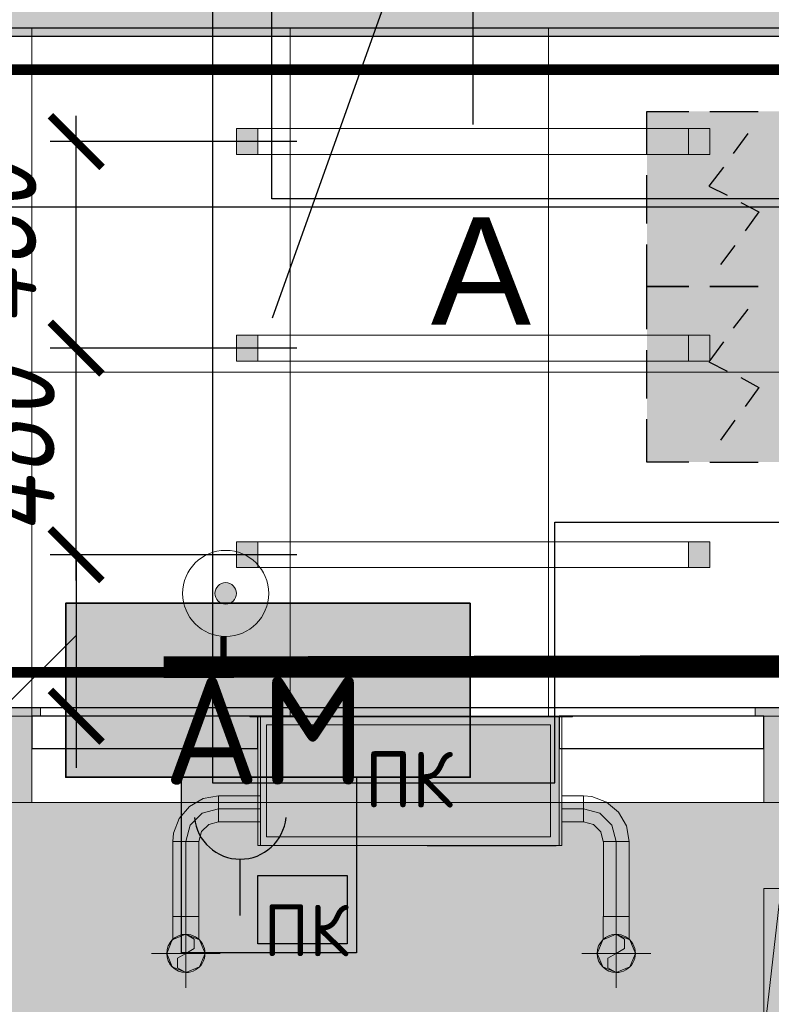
# Model space of a CAD drawing. Header units: millimetres. Extents: x -521669 to 178656, y -69521 to 560843.
# Tile 170 of 256: x -182631 to -180885, y 538860 to 541148. Entities that reach past the tile are written whole.
import ezdxf
from ezdxf import colors
from ezdxf.entities.mleader import LeaderData, LeaderLine
from ezdxf.math import Vec2, Vec3

# ---------------------------------------------------------------- set-up
doc = ezdxf.new("R2010")
doc.units = ezdxf.units.MM
for name, pattern in [('( Hidden )', [0.375, 0.25, -0.125]), ('-D1-03x03', [6, 3, -3]), ('DASHDOT', [25.4, 12.7, -6.35, 0, -6.35]), ('DASHEDx20', [0.75, 0.5, -0.25])]:
    doc.linetypes.add(name, pattern=pattern)
doc.layers.get('Defpoints').update_dxf_attribs({"color": 31})
for name, color, linetype, lineweight in [('_0', 7, 'Continuous', 13), ('A-DETL-GENF', 7, 'Continuous', 5), ('A-GENM-HDLN', 7, '-D1-03x03', 5), ('A-WALL', 7, 'Continuous', 5), ('A-WALL-FNSH', 8, 'Continuous', 5), ('dim_light', 12, 'Continuous', 9), ('dim_pot', 183, 'Continuous', 9), ('dim_razv', 93, 'DASHDOT', 9), ('engineering', 20, 'Continuous', 13), ('I-WALL', 7, 'Continuous', 5), ('light_pot', 52, 'Continuous', 15), ('M-EQPM', 7, 'Continuous', 5), ('S-STRS', 7, 'Continuous', 5), ('wall_new', 152, 'Continuous', 30)]:
    doc.layers.add(name, color=color, linetype=linetype, lineweight=lineweight)
for name, color, linetype, true_color in [('PDF17_0', 30, 'Continuous', 0xff7f00), ('PDF17_Оборудование', 7, 'Continuous', 0xffffff), ('PDF3_Geometry', 7, 'Continuous', 0xdedede), ('PDF3_Solid Fills', 7, 'Continuous', 0x008000)]:
    doc.layers.add(name, color=color, linetype=linetype, true_color=true_color)
for name, color, linetype in [('PDF17_ПС дымовой', 1, 'Continuous'), ('PDF17_ПС ручной', 1, 'Continuous'), ('PDF_Text', 7, 'Continuous')]:
    doc.layers.add(name, color=color, linetype=linetype)
doc.layers.add('pol', color=7, linetype='Continuous', lineweight=15, true_color=0x738991)
doc.layers.add('Сводный план', color=1, linetype='Continuous', lineweight=0, true_color=0xff0000)
doc.styles.add('fl_iso paper', font='isocpeur.ttf', dxfattribs={"width": 0.8, "oblique": 10})
doc.styles.add('GOST-2.304_Type-B', font='GOST_Common.ttf')
doc.styles.add('In tre', font='isocpeur.ttf', dxfattribs={"width": 0.8, "oblique": 10})
doc.styles.add('PDF ISOCPEUR', font='isocpeur.ttf')
doc.styles.get("Standard").update_dxf_attribs({"font": 'arial.ttf'})
doc.dimstyles.new('In tre 1_75', dxfattribs={"dimtxt": 220, "dimasz": 120, "dimexe": 60, "dimexo": 10, "dimgap": 50, "dimtad": 1, "dimdec": 0, "dimrnd": 5, "dimzin": 0, "dimdsep": 46, "dimtxsty": 'fl_iso paper', "dimblk": 'ARCHTICK', "dimcen": 0, "dimdle": 60, "dimadec": 0, "dimazin": 0, "dimtfac": 1, "dimtdec": 0, "dimtofl": 0, "dimtmove": 1, "dimatfit": 1, "dimfxl": 1, "dimtfill": 1, "dimtolj": 1, "dimtzin": 0, "dimarcsym": 1})

# ---------------------------------------------------------------- blocks, each defined once
blk = doc.blocks.new('_ArchTick')
at = {"color": 0, "linetype": 'ByBlock', "lineweight": 9, "const_width": 0.15}
blk.add_lwpolyline([(-0.5, -0.5), (0.5, 0.5)], dxfattribs=at)
blk = doc.blocks.new('*D6210')
at = {"layer": 'Defpoints', "color": 0, "transparency": 16777216}
for p in [(-182500.3, 540384.8), (-181977.9, 540384.8), (-181977.9, 539904.8)]:
    blk.add_point(p, dxfattribs=at)
at = {"layer": 'dim_light', "color": 0, "lineweight": -2, "transparency": 16777216}
for p, q in [((-182500.3, 539844.8), (-182500.3, 540444.8)), ((-181987.9, 540384.8), (-182560.3, 540384.8)), ((-181987.9, 539904.8), (-182560.3, 539904.8))]:
    blk.add_line(p, q, dxfattribs=at)
at = {"layer": 'dim_light', "color": 0, "transparency": 16777216, "insert": (-182659.9, 540144.8), "char_height": 220, "attachment_point": 5, "rotation": 90, "style": 'fl_iso paper', "bg_fill": 3, "box_fill_scale": 1.1, "bg_fill_color": 256, "bg_fill_true_color": 13158600, "bg_fill_transparency": 0}
blk.add_mtext('\\A1;480', dxfattribs=at)
at = {"layer": 'dim_light', "color": 0, "lineweight": -2, "transparency": 16777216, "xscale": 120, "yscale": 120, "zscale": 120}
for p, rotation in [((-182500.3, 540384.8), 90), ((-182500.3, 539904.8), 270)]:
    blk.add_blockref('_ArchTick', p, dxfattribs=dict(at, rotation=rotation))
blk = doc.blocks.new('*D6211')
at = {"layer": 'Defpoints', "color": 0, "transparency": 16777216}
for p in [(-182500.3, 540864.8), (-181977.9, 540864.8), (-181977.9, 540384.8)]:
    blk.add_point(p, dxfattribs=at)
at = {"layer": 'dim_light', "color": 0, "lineweight": -2, "transparency": 16777216}
for p, q in [((-182500.3, 540324.8), (-182500.3, 540924.8)), ((-181987.9, 540864.8), (-182560.3, 540864.8)), ((-181987.9, 540384.8), (-182560.3, 540384.8))]:
    blk.add_line(p, q, dxfattribs=at)
at = {"layer": 'dim_light', "color": 0, "transparency": 16777216, "insert": (-182702.4, 540627.3), "char_height": 220, "attachment_point": 5, "rotation": 90, "style": 'fl_iso paper', "bg_fill": 3, "box_fill_scale": 1.1, "bg_fill_color": 256, "bg_fill_true_color": 13158600, "bg_fill_transparency": 0}
blk.add_mtext('\\A1;480', dxfattribs=at)
at = {"layer": 'dim_light', "color": 0, "lineweight": -2, "transparency": 16777216, "xscale": 120, "yscale": 120, "zscale": 120}
for p, rotation in [((-182500.3, 540864.8), 90), ((-182500.3, 540384.8), 270)]:
    blk.add_blockref('_ArchTick', p, dxfattribs=dict(at, rotation=rotation))
blk = doc.blocks.new('*D6212')
at = {"layer": 'Defpoints', "color": 0, "transparency": 16777216}
for p in [(-176777.9, 541447.9), (-181577.9, 540894.8), (-176777.9, 540894.8)]:
    blk.add_point(p, dxfattribs=at)
at = {"layer": 'dim_light', "color": 0, "lineweight": -2, "transparency": 16777216}
for p, q in [((-181577.9, 540904.8), (-181577.9, 541507.9)), ((-176777.9, 540904.8), (-176777.9, 541507.9)), ((-181637.9, 541447.9), (-176717.9, 541447.9))]:
    blk.add_line(p, q, dxfattribs=at)
at = {"layer": 'dim_light', "color": 0, "lineweight": -2, "transparency": 16777216, "xscale": 120, "yscale": 120, "zscale": 120, "rotation": 180}
blk.add_blockref('_ArchTick', (-181577.9, 541447.9), dxfattribs=at)
at = {"layer": 'dim_light', "color": 0, "lineweight": -2, "transparency": 16777216, "xscale": 120, "yscale": 120, "zscale": 120}
blk.add_blockref('_ArchTick', (-176777.9, 541447.9), dxfattribs=at)
at = {"layer": 'dim_light', "color": 0, "transparency": 16777216, "insert": (-179177.9, 541607.9), "char_height": 220, "attachment_point": 5, "style": 'fl_iso paper', "bg_fill": 3, "box_fill_scale": 1.1, "bg_fill_color": 256, "bg_fill_true_color": 13158600, "bg_fill_transparency": 0}
blk.add_mtext('\\A1;4800', dxfattribs=at)
blk = doc.blocks.new('*D6215')
at = {"layer": 'Defpoints', "color": 0, "transparency": 16777216}
for p in [(-183652.9, 541447.9), (-183652.9, 541129.4), (-181577.9, 540894.8)]:
    blk.add_point(p, dxfattribs=at)
at = {"layer": 'dim_light', "color": 0, "lineweight": -2, "transparency": 16777216}
for p, q in [((-183652.9, 541139.4), (-183652.9, 541507.9)), ((-181577.9, 540904.8), (-181577.9, 541507.9)), ((-181517.9, 541447.9), (-183712.9, 541447.9))]:
    blk.add_line(p, q, dxfattribs=at)
at = {"layer": 'dim_light', "color": 0, "lineweight": -2, "transparency": 16777216, "xscale": 120, "yscale": 120, "zscale": 120, "rotation": 180}
blk.add_blockref('_ArchTick', (-183652.9, 541447.9), dxfattribs=at)
at = {"layer": 'dim_light', "color": 0, "lineweight": -2, "transparency": 16777216, "xscale": 120, "yscale": 120, "zscale": 120}
blk.add_blockref('_ArchTick', (-181577.9, 541447.9), dxfattribs=at)
at = {"layer": 'dim_light', "color": 0, "transparency": 16777216, "insert": (-182615.4, 541607.9), "char_height": 220, "attachment_point": 5, "style": 'fl_iso paper', "bg_fill": 3, "box_fill_scale": 1.1, "bg_fill_color": 256, "bg_fill_true_color": 13158600, "bg_fill_transparency": 0}
blk.add_mtext('\\A1;2075', dxfattribs=at)
blk = doc.blocks.new('*D6232')
at = {"layer": 'Defpoints', "color": 0, "transparency": 16777216}
for p in [(-182127.9, 539904.8), (-182500.3, 539529.4), (-181952.9, 539529.4)]:
    blk.add_point(p, dxfattribs=at)
at = {"layer": 'dim_light', "color": 0, "lineweight": -2, "transparency": 16777216}
for p, q in [((-182500.3, 539904.8), (-182500.3, 540024.8)), ((-182137.9, 539904.8), (-182560.3, 539904.8)), ((-182500.3, 539904.8), (-182500.3, 539529.4)), ((-182500.3, 539717.1), (-183109.5, 539111.6)), ((-181962.9, 539529.4), (-182560.3, 539529.4)), ((-182500.3, 539529.4), (-182500.3, 539409.4)), ((-183109.5, 539111.6), (-183109.5, 538638.4))]:
    blk.add_line(p, q, dxfattribs=at)
at = {"layer": 'dim_light', "color": 0, "lineweight": -2, "transparency": 16777216, "xscale": 120, "yscale": 120, "zscale": 120}
for p, rotation in [((-182500.3, 539904.8), 270), ((-182500.3, 539529.4), 90)]:
    blk.add_blockref('_ArchTick', p, dxfattribs=dict(at, rotation=rotation))
at = {"layer": 'dim_light', "color": 0, "transparency": 16777216, "insert": (-183269.5, 538875), "char_height": 220, "attachment_point": 5, "rotation": 90, "style": 'fl_iso paper', "bg_fill": 3, "box_fill_scale": 1.1, "bg_fill_color": 256, "bg_fill_true_color": 13158600, "bg_fill_transparency": 0}
blk.add_mtext('\\A1;375', dxfattribs=at)
blk = doc.blocks.new('fhjhjd2344')
at = {"layer": 'PDF17_0', "lineweight": 25}
blk.add_lwpolyline([(16704.7, 20302.1), (10874.8, 20302.1), (10256.9, 20302.1), (10256.9, 22615.1), (10119.3, 22615.1), (8712.1, 22615.1), (8712.1, 21087.2), (10119.3, 21087.2), (10119.3, 20302.1), (10119.3, 18945.7), (10299.2, 18945.7), (10915, 18945.7), (10915, 19550.9), (14184.4, 19550.9), (14389.7, 19550.9), (17902.5, 19550.9)], dxfattribs=at)
at = {"layer": 'PDF17_Оборудование', "transparency": 33554559}
for points in [[(10718.2, 19362.6), (9778.6, 19362.6), (10718.2, 18958.4)], [(9778.6, 19362.6), (10718.2, 18958.4), (9778.6, 18958.4)]]:
    blk.add_solid(points, dxfattribs=at)
at = {"layer": 'PDF17_ПС дымовой', "lineweight": 25}
for points in [[(11128.7, 20405.8), (11128.7, 20505.3), (11226.1, 20505.3)], [(11274.7, 20505.3), (11386.9, 20505.3)], [(11329.8, 20407.9), (11363.6, 20454.5)], [(11306.5, 20376.2), (11272.6, 20331.8), (11314.9, 20310.6)], [(11128.7, 20245), (11128.7, 20357.2)], [(11346.7, 20293.7), (11389, 20272.5), (11357.3, 20228.1)], [(11128.7, 19999.5), (11128.7, 20099), (11226.1, 20099), (11128.7, 20099), (11128.7, 20196.3)], [(11300.1, 20149.8), (11334, 20194.2)], [(11329.8, 20001.7), (11363.6, 20046.1)], [(11128.7, 19838.7), (11128.7, 19950.9)], [(11306.5, 19969.9), (11272.6, 19923.4), (11314.9, 19902.2)], [(11346.7, 19887.4), (11389, 19864.1), (11357.3, 19819.7)], [(11226.1, 19690.6), (11128.7, 19690.6), (11128.7, 19790)], [(11300.1, 19741.4), (11334, 19787.9)], [(11274.7, 19690.6), (11386.9, 19690.6)]]:
    blk.add_lwpolyline(points, dxfattribs=at)
blk.add_lwpolyline([(11386.9, 20099), (11274.7, 20099)], close=True, dxfattribs=at)
at = {"layer": 'PDF17_ПС дымовой', "color": 7, "true_color": 0xffffff, "transparency": 33554559}
for points in [[(11535, 20505.3), (11128.7, 20505.3), (11535, 20099)], [(11128.7, 20505.3), (11535, 20099), (11128.7, 20099)], [(11535, 20099), (11128.7, 20099), (11535, 19690.6)], [(11128.7, 20099), (11535, 19690.6), (11128.7, 19690.6)]]:
    blk.add_solid(points, dxfattribs=at)
at = {"layer": 'PDF17_ПС ручной', "color": 7, "true_color": 0xffffff, "transparency": 33554559}
for points in [[(10453.7, 18958.4), (10047.4, 18958.4), (10453.7, 18550)], [(10047.4, 18958.4), (10453.7, 18550), (10047.4, 18550)]]:
    blk.add_solid(points, dxfattribs=at)
at = {"layer": 'PDF_Text', "color": 177, "lineweight": 35, "true_color": 0x283188}
blk.add_lwpolyline([(10718.2, 19362.6), (9778.6, 19362.6), (9778.6, 18958.4), (10718.2, 18958.4)], close=True, dxfattribs=at)
at = {"layer": 'PDF_Text', "color": 5, "lineweight": 30}
for points in [[(10453.7, 18550), (10047.4, 18550), (10047.4, 18958.4), (10453.7, 18958.4)], [(10225.1, 18729.9), (10432.5, 18729.9), (10432.5, 18571.1), (10225.1, 18571.1)]]:
    blk.add_lwpolyline(points, close=True, dxfattribs=at)
blk.add_lwpolyline([(10182.8, 18767.9), (10182.8, 18636.7)], dxfattribs=at)
blk.add_arc((10183.9, 18874.8), 106.9, 185.5706, 354.4294, dxfattribs=at)
at = {"layer": 'PDF_Text', "color": 177, "true_color": 0x283188, "insert": (10005.1, 18940.9), "char_height": 249.93, "attachment_point": 7, "style": 'PDF ISOCPEUR'}
blk.add_mtext('АМ', dxfattribs=at)
at = {"layer": 'PDF_Text', "color": 5, "insert": (10237.8, 18542.2), "char_height": 119.97, "attachment_point": 7, "style": 'PDF ISOCPEUR'}
blk.add_mtext('ПК', dxfattribs=at)
blk = doc.blocks.new('uyuty575')
at = {"layer": 'Сводный план', "lineweight": 13, "true_color": 0x00c200}
h = blk.add_hatch(color=92, dxfattribs=at)
h.dxf.hatch_style = 1
edge = h.paths.add_edge_path()
edge.add_arc((10150, 19385.5), 25, 0, 360)
at = {"layer": 'PDF3_Geometry', "color": 1, "lineweight": 18}
for points in [[(10205.8, 19100), (10955.8, 19100)], [(10205.8, 19100), (10205.8, 19099)], [(10205.8, 19099), (10955.8, 19099)], [(10230.8, 19099), (10930.8, 19099)], [(10230.8, 19099), (10230.8, 18800), (10930.8, 18800), (10930.8, 19099), (10930.8, 18800), (10230.8, 18800)], [(10255.8, 19100), (10905.8, 19100)], [(10905.8, 19100), (10255.8, 19100)], [(10255.8, 19100), (10905.8, 19100)], [(10905.8, 19100), (10255.8, 19100)], [(10955.8, 19100), (10955.8, 19099)], [(10087.7, 18809), (10093.9, 18832.1), (10110.9, 18848.9), (10133.5, 18854.8), (10133.5, 18855.9), (10133.5, 18858.9), (10133.5, 18863.7), (10133.5, 18869.9), (10133.5, 18877.2), (10133.5, 18885), (10133.5, 18892.8), (10133.5, 18900.1), (10133.5, 18906.3), (10133.5, 18911.1), (10133.5, 18914.1), (10133.5, 18915.1), (10097.4, 18908.8), (10065.7, 18890.6), (10041.9, 18862.7), (10029.1, 18828.4), (10027.4, 18809), (10028.4, 18809), (10031.4, 18809), (10036.2, 18809), (10042.4, 18809), (10049.7, 18809), (10057.5, 18809), (10065.3, 18809), (10072.6, 18809), (10078.8, 18809), (10083.6, 18809), (10086.6, 18809)], [(10133.5, 18885), (10133.5, 18892.8), (10133.5, 18900), (10133.5, 18906.2), (10133.5, 18911), (10133.5, 18914), (10133.5, 18915), (10230.8, 18915), (10230.8, 18914), (10230.8, 18911), (10230.8, 18906.2), (10230.8, 18900), (10230.8, 18892.8), (10230.8, 18885)], [(10981.5, 18854.8), (11004.6, 18848.6), (11021.4, 18831.6), (11027.4, 18809), (11028.4, 18809), (11031.4, 18809), (11036.2, 18809), (11042.4, 18809), (11049.7, 18809), (11057.5, 18809), (11065.3, 18809), (11072.6, 18809), (11078.8, 18809), (11083.6, 18809), (11086.6, 18809), (11087.7, 18809), (11081.3, 18845.1), (11063.1, 18876.9), (11035.2, 18900.6), (11000.9, 18913.4), (10981.5, 18915.1), (10981.5, 18914.1), (10981.5, 18911.1), (10981.5, 18906.3), (10981.5, 18900.1), (10981.5, 18892.8), (10981.5, 18885), (10981.5, 18877.2), (10981.5, 18869.9), (10981.5, 18863.7), (10981.5, 18858.9), (10981.5, 18855.9)], [(10981.5, 18885), (10981.5, 18877.2), (10981.5, 18870), (10981.5, 18863.8), (10981.5, 18859), (10981.5, 18856), (10981.5, 18855), (10930.8, 18855), (10930.8, 18856), (10930.8, 18859), (10930.8, 18863.8), (10930.8, 18870), (10930.8, 18877.2), (10930.8, 18885)], [(11047.3, 18847), (11057.5, 18809), (11047.3, 18847), (11019.5, 18874.8), (10981.5, 18885), (11019.5, 18874.8)], [(11057.5, 18635), (11049.7, 18635), (11042.5, 18635), (11036.3, 18635), (11031.5, 18635), (11028.5, 18635), (11027.5, 18635), (11027.5, 18809), (11028.5, 18809), (11031.5, 18809), (11036.3, 18809), (11042.5, 18809), (11049.7, 18809), (11057.5, 18809)], [(10057.5, 18635), (10049.7, 18635), (10042.4, 18635), (10036.2, 18635), (10031.4, 18635), (10028.4, 18635), (10027.4, 18635), (10028.4, 18635), (10031.4, 18635), (10036.2, 18635), (10042.4, 18635), (10049.7, 18635)], [(10057.5, 18635), (10065.3, 18635), (10072.6, 18635), (10078.8, 18635), (10083.6, 18635), (10086.6, 18635), (10087.7, 18635), (10086.6, 18635), (10083.6, 18635), (10078.8, 18635), (10072.6, 18635), (10065.3, 18635)], [(10057.5, 18629), (10057.5, 18469)], [(11057.5, 18635), (11049.7, 18635), (11042.4, 18635), (11036.2, 18635), (11031.4, 18635), (11028.4, 18635), (11027.4, 18635), (11028.4, 18635), (11031.4, 18635), (11036.2, 18635), (11042.4, 18635), (11049.7, 18635)], [(11057.5, 18635), (11065.3, 18635), (11072.6, 18635), (11078.8, 18635), (11083.6, 18635), (11086.6, 18635), (11087.7, 18635), (11086.6, 18635), (11083.6, 18635), (11078.8, 18635), (11072.6, 18635), (11065.3, 18635)], [(11057.5, 18629), (11057.5, 18469)], [(10013, 18549), (10026, 18517.5), (10057.5, 18504.5), (10089, 18517.5), (10102, 18549), (10089, 18580.5), (10057.5, 18593.5), (10026, 18580.5)], [(11013, 18549), (11026, 18517.5), (11057.5, 18504.5), (11089, 18517.5), (11102, 18549), (11089, 18580.5), (11057.5, 18593.5), (11026, 18580.5)], [(10137.5, 18549), (9977.5, 18549)], [(11137.5, 18549), (10977.5, 18549)]]:
    blk.add_lwpolyline(points, close=True, dxfattribs=at)
for points in [[(10255.8, 19100), (10255.8, 19099)], [(10255.8, 19100), (10255.8, 19099)], [(10255.8, 19099), (10255.8, 19100)], [(10255.8, 19099), (10255.8, 19100)], [(10255.8, 19100), (10255.8, 19099)], [(10255.8, 19100), (10255.8, 19099)], [(10255.8, 19099), (10255.8, 19100)], [(10255.8, 19099), (10255.8, 19100)], [(10255.8, 19099), (10905.8, 19099)], [(10905.8, 19099), (10255.8, 19099)], [(10255.8, 19099), (10905.8, 19099)], [(10905.8, 19099), (10255.8, 19099)], [(10255.8, 19099), (10905.8, 19099)], [(10905.8, 19099), (10255.8, 19099)], [(10905.8, 19099), (10255.8, 19099)], [(10255.8, 19099), (10905.8, 19099)], [(10905.8, 19099), (10905.8, 19100)], [(10905.8, 19100), (10905.8, 19099)], [(10905.8, 19099), (10905.8, 19100)], [(10905.8, 19099), (10905.8, 19100)], [(10905.8, 19100), (10905.8, 19099)], [(10905.8, 19099), (10905.8, 19100)], [(10905.8, 19099), (10905.8, 19100)], [(10905.8, 19099), (10905.8, 19100)], [(10087.5, 18809), (10086.5, 18809), (10083.5, 18809), (10078.7, 18809), (10072.5, 18809), (10065.3, 18809), (10057.5, 18809), (10049.7, 18809), (10042.5, 18809), (10036.3, 18809), (10031.5, 18809), (10028.5, 18809), (10027.5, 18809), (10028.5, 18809), (10031.5, 18809), (10036.3, 18809), (10042.5, 18809), (10049.7, 18809), (10057.5, 18809), (10065.3, 18809), (10072.5, 18809), (10078.7, 18809), (10083.5, 18809), (10086.5, 18809), (10087.5, 18809), (10087.5, 18635), (10086.5, 18635), (10083.5, 18635), (10078.7, 18635), (10072.5, 18635), (10065.3, 18635), (10057.5, 18635), (10057.5, 18809), (10067.7, 18847), (10095.5, 18874.8), (10133.5, 18885), (10230.8, 18885), (10230.8, 18892.8), (10230.8, 18900), (10230.8, 18906.2), (10230.8, 18911), (10230.8, 18914), (10230.8, 18915)], [(10087.5, 18635), (10086.5, 18635), (10083.5, 18635), (10078.7, 18635), (10072.5, 18635), (10065.3, 18635), (10057.5, 18635), (10057.5, 18809), (10067.7, 18847), (10095.5, 18874.8), (10133.5, 18885), (10133.5, 18892.8), (10133.5, 18900), (10133.5, 18906.2), (10133.5, 18911), (10133.5, 18914), (10133.5, 18915)], [(10133.5, 18854.8), (10133.5, 18855.9), (10133.5, 18858.9), (10133.5, 18863.7), (10133.5, 18869.9), (10133.5, 18877.2), (10133.5, 18885), (10133.5, 18892.8), (10133.5, 18900.1), (10133.5, 18906.3), (10133.5, 18911.1), (10133.5, 18914.1), (10133.5, 18915.1)], [(10981.5, 18915), (10981.5, 18914), (10981.5, 18911), (10981.5, 18906.2), (10981.5, 18900), (10981.5, 18892.8), (10981.5, 18885), (10981.5, 18892.8), (10981.5, 18900), (10981.5, 18906.2), (10981.5, 18911), (10981.5, 18914), (10981.5, 18915), (10930.8, 18915), (10930.8, 18914), (10930.8, 18911), (10930.8, 18906.2), (10930.8, 18900), (10930.8, 18892.8), (10930.8, 18885), (10930.8, 18892.8), (10930.8, 18900), (10930.8, 18906.2), (10930.8, 18911), (10930.8, 18914), (10930.8, 18915)], [(10981.5, 18854.8), (10981.5, 18855.9), (10981.5, 18858.9), (10981.5, 18863.7), (10981.5, 18869.9), (10981.5, 18877.2), (10981.5, 18885), (10981.5, 18892.8), (10981.5, 18900.1), (10981.5, 18906.3), (10981.5, 18911.1), (10981.5, 18914.1), (10981.5, 18915.1)], [(10133.5, 18855), (10133.5, 18856), (10133.5, 18859), (10133.5, 18863.8), (10133.5, 18870), (10133.5, 18877.2), (10133.5, 18885), (10133.5, 18877.2), (10133.5, 18870), (10133.5, 18863.8), (10133.5, 18859), (10133.5, 18856), (10133.5, 18855), (10230.8, 18855), (10230.8, 18856), (10230.8, 18859), (10230.8, 18863.8), (10230.8, 18870), (10230.8, 18877.2), (10230.8, 18885), (10230.8, 18877.2), (10230.8, 18870), (10230.8, 18863.8), (10230.8, 18859), (10230.8, 18856), (10230.8, 18855)], [(10981.5, 18855), (10981.5, 18856), (10981.5, 18859), (10981.5, 18863.8), (10981.5, 18870), (10981.5, 18877.2), (10981.5, 18885), (10930.8, 18885), (10930.8, 18877.2), (10930.8, 18870), (10930.8, 18863.8), (10930.8, 18859), (10930.8, 18856), (10930.8, 18855)], [(10087.7, 18809), (10086.6, 18809), (10083.6, 18809), (10078.8, 18809), (10072.6, 18809), (10065.3, 18809), (10057.5, 18809), (10049.7, 18809), (10042.4, 18809), (10036.2, 18809), (10031.4, 18809), (10028.4, 18809), (10027.4, 18809)], [(10027.5, 18809), (10027.5, 18635), (10028.5, 18635), (10031.5, 18635), (10036.3, 18635), (10042.5, 18635), (10049.7, 18635), (10057.5, 18635), (10049.7, 18635), (10042.5, 18635), (10036.3, 18635), (10031.5, 18635), (10028.5, 18635), (10027.5, 18635)], [(11027.4, 18809), (11028.4, 18809), (11031.4, 18809), (11036.2, 18809), (11042.4, 18809), (11049.7, 18809), (11057.5, 18809), (11065.3, 18809), (11072.6, 18809), (11078.8, 18809), (11083.6, 18809), (11086.6, 18809), (11087.7, 18809)], [(11027.5, 18809), (11028.5, 18809), (11031.5, 18809), (11036.3, 18809), (11042.5, 18809), (11049.7, 18809), (11057.5, 18809), (11057.5, 18635), (11065.3, 18635), (11072.5, 18635), (11078.7, 18635), (11083.5, 18635), (11086.5, 18635), (11087.5, 18635), (11087.5, 18809), (11086.5, 18809), (11083.5, 18809), (11078.7, 18809), (11072.5, 18809), (11065.3, 18809), (11057.5, 18809), (11065.3, 18809), (11072.5, 18809), (11078.7, 18809), (11083.5, 18809), (11086.5, 18809), (11087.5, 18809)], [(10027.4, 18635), (10027.4, 18581.7)], [(10087.7, 18581.7), (10087.7, 18635)], [(11027.4, 18635), (11027.4, 18581.7)], [(11087.5, 18635), (11086.5, 18635), (11083.5, 18635), (11078.7, 18635), (11072.5, 18635), (11065.3, 18635), (11057.5, 18635), (11049.7, 18635), (11042.5, 18635), (11036.3, 18635), (11031.5, 18635), (11028.5, 18635), (11027.5, 18635)], [(11087.7, 18581.7), (11087.7, 18635)]]:
    blk.add_lwpolyline(points, dxfattribs=at)
at = {"layer": 'PDF3_Geometry', "color": 254, "lineweight": 9, "true_color": 0xcccccc}
blk.add_lwpolyline([(10918, 18799), (10618, 18799)], close=True, dxfattribs=at)
at = {"layer": 'PDF3_Geometry', "color": 1, "lineweight": 18}
for points in [[(10057.5, 18635), (10057.5, 18549), (10038.2, 18537.9), (10038.2, 18515.6), (10057.5, 18504.5, -0.999996), (10057.5, 18593.5), (10076.8, 18582.4), (10076.8, 18560.1), (10057.5, 18549)], [(11057.5, 18635), (11057.5, 18549), (11038.2, 18537.9), (11038.2, 18515.6), (11057.5, 18504.5, 1.00002), (11057.5, 18593.5, -1.00002), (11057.5, 18504.6, -0.999996), (11057.5, 18593.5)], [(11057.5, 18549), (11076.8, 18560.1), (11076.8, 18582.4), (11057.5, 18593.5, 0.999996), (11057.5, 18504.6)]]:
    blk.add_lwpolyline(points, format="xyb", dxfattribs=at)
blk.add_lwpolyline([(10057.5, 18504.6, 1.00002), (10057.5, 18593.5, -1.00002)], format="xyb", close=True, dxfattribs=at)
blk.add_arc((10057.5, 18549), 44.4, 90.0002, 269.9998, dxfattribs=at)
at = {"layer": 'PDF3_Solid Fills', "color": 11, "lineweight": 35, "true_color": 0xff7b7b, "transparency": 33554559}
blk.add_solid([(10905.8, 19099), (10905.8, 19100), (10736.7, 19099)], dxfattribs=at)
blk.add_solid([(10905.8, 19099), (10905.8, 19100), (10736.7, 19099)], dxfattribs=at)
blk.add_solid([(10905.8, 19099), (10905.8, 19100), (10736.7, 19099)], dxfattribs=at)
blk.add_solid([(10905.8, 19099), (10905.8, 19100), (10736.7, 19099)], dxfattribs=at)
at = {"layer": 'Сводный план', "color": 96, "true_color": 0x008000}
for points, const_width in [([(27798, 20256.1), (22895, 20256), (22895, 19900), (16630, 19900), (16630.1, 19227.3), (10006, 19214)], 50), ([(10145.2, 19285.1), (10145.2, 19229.1)], 15)]:
    blk.add_lwpolyline(points, dxfattribs=dict(at, const_width=const_width))
at = {"layer": 'Сводный план', "color": 92, "lineweight": 13, "true_color": 0x00c200}
for radius in [100, 25]:
    blk.add_circle((10150, 19385.5), radius, dxfattribs=at)
blk = doc.blocks.new('A_MEQ_OpeningShaft-Rectangular - ВК-3600148-50_AS_M_L35')
at = {"layer": 'A-DETL-GENF'}
for p, q in [((0, 250), (350, 250)), ((0, 0), (0, 250)), ((0, 250), (35.7, 35.7)), ((350, 0), (350, 250)), ((35.7, 35.7), (350, 0)), ((350, 0), (0, 0))]:
    blk.add_line(p, q, dxfattribs=at)
at = {"layer": 'A-GENM-HDLN'}
for p, q in [((0, 250), (0, 0)), ((350, 250), (0, 250)), ((350, 0), (350, 250)), ((0, 0), (350, 0))]:
    blk.add_line(p, q, dxfattribs=at)
blk = doc.blocks.new('*D12444')
at = {"layer": 'Defpoints', "color": 0, "transparency": 16777216}
for p in [(-176452.9, 541072.1), (-183653.1, 541003.4), (-183653.1, 540712.1)]:
    blk.add_point(p, dxfattribs=at)
at = {"layer": 'dim_pot', "color": 0, "lineweight": -2, "transparency": 16777216}
for p, q in [((-176452.9, 541062.1), (-176452.9, 540652.1)), ((-183653.1, 540993.4), (-183653.1, 540652.1)), ((-176392.9, 540712.1), (-183713.1, 540712.1))]:
    blk.add_line(p, q, dxfattribs=at)
at = {"layer": 'dim_pot', "color": 0, "lineweight": -2, "transparency": 16777216, "xscale": 120, "yscale": 120, "zscale": 120, "rotation": 180}
blk.add_blockref('_ArchTick', (-183653.1, 540712.1), dxfattribs=at)
at = {"layer": 'dim_pot', "color": 0, "lineweight": -2, "transparency": 16777216, "xscale": 120, "yscale": 120, "zscale": 120}
blk.add_blockref('_ArchTick', (-176452.9, 540712.1), dxfattribs=at)
at = {"layer": 'dim_pot', "color": 0, "transparency": 16777216, "insert": (-180053, 540872.1), "char_height": 220, "attachment_point": 5, "style": 'fl_iso paper', "bg_fill": 3, "box_fill_scale": 1.1, "bg_fill_color": 256, "bg_fill_true_color": 13158600, "bg_fill_transparency": 0}
blk.add_mtext('\\A1;7200', dxfattribs=at)
blk = doc.blocks.new('*U3568')
at = {"layer": 'light_pot', "linetype": 'ByBlock', "lineweight": 0}
h = blk.add_hatch(color=252, dxfattribs=at)
h.dxf.hatch_style = 1
h.paths.add_polyline_path([(-500, 30), (-550, 30), (-550, -30), (-500, -30)])
h = blk.add_hatch(color=252, dxfattribs=at)
h.dxf.hatch_style = 1
h.paths.add_polyline_path([(500, 30), (550, 30), (550, -30), (500, -30)])
for points in [[(-500, 30), (-550, 30), (-550, -30), (-500, -30)], [(500, -30), (-500, -30), (-500, 30), (500, 30)], [(500, 30), (550, 30), (550, -30), (500, -30)]]:
    blk.add_lwpolyline(points, close=True, dxfattribs=at)

msp = doc.modelspace()

# ---------------------------------------------------------------- hatches: boundary and pattern name
at = {"layer": '_0', "transparency": 33554534}
h = msp.add_hatch(color=252, dxfattribs=at)
h.dxf.hatch_style = 1
h.paths.add_polyline_path([(-154802.1, 519878.6), (-192753.7, 519878.6), (-192753.7, 549830.2), (-154802.1, 549830.2)])
h.paths.add_polyline_path([(-179202.9, 539329.4), (-183852.9, 539329.4), (-183852.9, 541329.4), (-182952.9, 541329.4), (-166902.9, 541329.4), (-163702.9, 541329.4), (-163702.9, 539329.4), (-169852.9, 539329.4), (-169852.9, 530379.4), (-163702.9, 530379.4), (-163702.9, 528379.4), (-183952.9, 528379.4), (-183952.9, 528379.4), (-186002.9, 528379.4), (-186002.9, 530379.4), (-183852.9, 530379.4), (-183852.9, 534429.4), (-179002.9, 534429.4), (-179002.9, 532929.4), (-177352.9, 532929.4), (-177352.9, 537229.4), (-179202.9, 537229.4)], flags=16)

# ---------------------------------------------------------------- linework, layer by layer
at = {"layer": 'A-WALL', "lineweight": 9}
for p, q in [((-180902.9, 539529.4), (-180902.9, 539329.4)), ((-179002.9, 539529.4), (-180902.9, 539529.4)), ((-180902.9, 539329.4), (-180652.9, 539329.4))]:
    msp.add_line(p, q, dxfattribs=at)
at = {"layer": 'A-WALL-FNSH'}
for p, q in [((-180922.9, 539549.4), (-180922.9, 539529.4)), ((-178982.9, 539549.4), (-180922.9, 539549.4)), ((-180922.9, 539529.4), (-180902.9, 539529.4))]:
    msp.add_line(p, q, dxfattribs=at)
at = {"layer": 'pol'}
msp.add_lwpolyline([(-181402.9, 539529.4), (-181402.9, 540328.8), (-180802.9, 540328.8), (-180802.9, 539529.4)], dxfattribs=at)
at = {"layer": 'wall_new', "color": 212, "lineweight": 30, "true_color": 0xb800b8}
msp.add_lwpolyline([(-181377.9, 539454.4), (-180902.9, 539454.4), (-180902.9, 539529.4), (-181377.9, 539529.4)], close=True, dxfattribs=at)

# ---------------------------------------------------------------- block references
at = {"layer": 'M-EQPM', "rotation": 270}
msp.add_blockref('A_MEQ_OpeningShaft-Rectangular - ВК-3600148-50_AS_M_L35', (-180902.9, 539129.4), dxfattribs=at)

# ---------------------------------------------------------------- texts
at = {"layer": 'engineering', "color": 0, "linetype": 'DASHEDx20', "ltscale": 4, "transparency": 33554687, "insert": (-181727.1, 539382.3), "char_height": 130, "attachment_point": 5, "style": 'GOST-2.304_Type-B'}
msp.add_mtext('ПК', dxfattribs=at)
at = {"layer": 'light_pot', "color": 10, "linetype": 'ByBlock', "insert": (-181676.3, 540689.1), "char_height": 250, "attachment_point": 1}
msp.add_mtext_dynamic_manual_height_columns('А', width=72.707, gutter_width=12.5, heights=[0], dxfattribs=at)

# ---------------------------------------------------------------- next in the draw order: dimensions: what is measured, and where the dimension line sits
at = {"layer": 'dim_light'}
dim = msp.add_linear_dim(base=(-176777.9, 541447.9), p1=(-181577.9, 540894.8), p2=(-176777.9, 540894.8), dimstyle='In tre 1_75', dxfattribs=at)
dim.commit()
dim.dimension.update_dxf_attribs({"geometry": '*D6212', "text_midpoint": (-179177.9, 541607.9)})
dim = msp.add_linear_dim(base=(-182500.3, 540384.8), p1=(-181977.9, 539904.8), p2=(-181977.9, 540384.8), angle=90, dimstyle='In tre 1_75', dxfattribs=at)
dim.commit()
dim.dimension.update_dxf_attribs({"geometry": '*D6210', "text_midpoint": (-182499.9, 540144.8), "dimtype": 160})

# ---------------------------------------------------------------- next in the draw order: linework, layer by layer
at = {"layer": 'pol'}
msp.add_lwpolyline([(-181402.9, 541129.4), (-181402.9, 540328.8), (-180802.9, 540328.8), (-180802.9, 541129.4)], dxfattribs=at)

# ---------------------------------------------------------------- next in the draw order: block references
at = {"layer": 'light_pot', "color": 0, "linetype": 'ByBlock', "lineweight": -2, "transparency": 16777216}
msp.add_blockref('*U3568', (-181577.9, 539904.8), dxfattribs=at)

# ---------------------------------------------------------------- next in the draw order: dimensions: what is measured, and where the dimension line sits
at = {"layer": 'dim_light'}
dim = msp.add_linear_dim(base=(-182500.3, 540864.8), p1=(-181977.9, 540384.8), p2=(-181977.9, 540864.8), angle=90, dimstyle='In tre 1_75', dxfattribs=at)
dim.commit()
dim.dimension.update_dxf_attribs({"geometry": '*D6211', "text_midpoint": (-182542.4, 540627.3), "dimtype": 160})

# ---------------------------------------------------------------- next in the draw order: block references
at = {"layer": 'light_pot', "color": 0, "linetype": 'ByBlock', "lineweight": -2, "transparency": 16777216}
msp.add_blockref('*U3568', (-181577.9, 540384.8), dxfattribs=at)

# ---------------------------------------------------------------- next in the draw order: dimensions: what is measured, and where the dimension line sits
at = {"layer": 'dim_light'}
dim = msp.add_linear_dim(base=(-183652.9, 541447.9), p1=(-181577.9, 540894.8), p2=(-183652.9, 541129.4), dimstyle='In tre 1_75', dxfattribs=at)
dim.commit()
dim.dimension.update_dxf_attribs({"geometry": '*D6215', "text_midpoint": (-182615.4, 541607.9)})
dim = msp.add_linear_dim(base=(-182500.3, 539529.4), p1=(-182127.9, 539904.8), p2=(-181952.9, 539529.4), angle=90, dimstyle='In tre 1_75', dxfattribs=at)
dim.commit()
dim.dimension.update_dxf_attribs({"geometry": '*D6232', "text_midpoint": (-183109.5, 539061.6), "dimtype": 160})

# ---------------------------------------------------------------- next in the draw order: hatches: boundary and pattern name
at = {"layer": 'A-WALL'}
h = msp.add_hatch(dxfattribs=at)
h.set_pattern_fill('FP_1', color=256, style=0, pattern_type=2)
h.set_pattern_definition([(45, (-192252.935, 520379.37), (-57.02463, 57.02463), []), (45, (-192195.91, 520379.37), (-57.02463, 57.02463), [100.806, -20.161, 3.353, -16.808])])
h.paths.add_polyline_path([(-163902.9, 541129.4), (-163702.9, 541129.4), (-163702.9, 541329.4), (-167902.9, 541329.4), (-167902.9, 541129.4), (-163922.9, 541129.4)])
h.paths.add_polyline_path([(-168602.9, 541129.4), (-168602.9, 541329.4), (-178402.9, 541329.4), (-178402.9, 541129.4), (-168766.2, 541129.4)])
h.paths.add_polyline_path([(-179800.7, 541129.4), (-179752.9, 541129.4), (-179752.9, 541329.4), (-183852.9, 541329.4), (-183852.9, 541129.4), (-180083.7, 541129.4)])
at = {"layer": 'engineering', "linetype": 'Continuous', "true_color": 0xf27172}
h = msp.add_hatch(color=11, dxfattribs=at)
h.dxf.hatch_style = 1
h.paths.add_polyline_path([(-182077.9, 539529.4), (-181377.9, 539529.4), (-181377.9, 539229.4), (-182077.9, 539229.4)])
at = {"layer": 'I-WALL', "true_color": 0xf5f3ef}
msp.add_hatch(color=7, dxfattribs=at).paths.add_polyline_path([(-180277.9, 541109.4), (-180277.9, 541129.4), (-183652.9, 541129.4), (-183652.9, 541109.4), (-180366.6, 541109.4)])
h = msp.add_hatch(color=7, dxfattribs=at)
h.paths.add_polyline_path([(-180922.9, 539529.4), (-180552.9, 539529.4), (-180552.9, 539549.4), (-180922.9, 539548.5)])
h.paths.add_polyline_path([(-182630.1, 539529.4), (-182582.9, 539529.4), (-182582.9, 539549.4), (-183632.9, 539548.5), (-183632.9, 539529.4), (-182913.1, 539529.4)])
at = {"layer": 'I-WALL'}
h = msp.add_hatch(dxfattribs=at)
h.set_pattern_fill('FP_15', color=256, style=0, pattern_type=2)
h.set_pattern_definition([(45, (-192252.93, 520379.37), (-75.43415, 75.43415), [106.68, -17.78, 3.556, -17.78]), (45, (-192252.93, 520454.75), (-75.43415, 75.43415), []), (50, (-192252.93, 520379.37), (127.5292, -11.1576), [13.335, -146.685]), (355, (-192252.93, 520379.37), (-24.6697, 133.74), [10.668, -117.348]), (100.451, (-192242.31, 520378.44), (102.85973, 122.5818), [11.333, -124.663]), (46.184, (-192252.93, 520414.93), (189.7552, -29.4304), [20.002, -220.027]), (96.636, (-192237.12, 520412.47), (166.1822, 173.1996), [17, -186.995]), (351.184, (-192252.93, 520414.93), (166.184, 173.1976), [16.002, -176.022]), (21, (-192235.15, 520406.04), (106.13027, -71.58603), [13.335, -146.685]), (326, (-192235.15, 520406.04), (43.2619, 128.93175), [10.668, -117.348]), (71.451, (-192226.31, 520400.07), (149.392, 57.34505), [11.333, -124.663]), (37.5, (-192252.935, 520379.367), (2.16223, 59.18836), [3.353, -112.573, 3.353, -115.773, -117.792]), (37.5, (-192252.935, 520379.367), (2.16223, 59.18836), [-235.052, 3.353, -114.44]), (7.5, (-192252.935, 520379.367), (46.77386, 70.12615), [3.353, -64.567, 3.353, -109.906, -44.894]), (7.5, (-192252.935, 520379.367), (46.77386, 70.12615), [-181.178, 3.353, -41.542]), (327.5, (-192292.584, 520379.367), (94.91367, -4.01009), [3.353, -41.097, 3.353, -135.331, -184.023]), (327.5, (-192292.584, 520379.367), (94.91367, -4.01009), [-183.134, 3.353, -180.67]), (317.5, (-192310.36, 520379.37), (103.69057, 17.79882), [3.353, -54.432, 3.353, -88.748, -130.683]), (317.5, (-192310.36, 520379.37), (103.69057, 17.79882), [-149.885, 3.353, -127.33])])
h.paths.add_polyline_path([(-179002.9, 539329.4), (-179002.9, 539529.4), (-180902.9, 539529.4), (-180902.9, 539329.4), (-179202.9, 539329.4)])
h.paths.add_polyline_path([(-182602.9, 539329.4), (-182602.9, 539529.4), (-183652.9, 539529.4), (-183652.9, 539329.4), (-182630.1, 539329.4)])

# ---------------------------------------------------------------- next in the draw order: linework, layer by layer
at = {"layer": 'A-WALL', "lineweight": 25}
msp.add_line((-183652.9, 541129.4), (-179752.9, 541129.4), dxfattribs=at)
at = {"layer": 'A-WALL', "lineweight": 9}
for p, q in [((-183652.9, 539529.4), (-182602.9, 539529.4)), ((-182602.9, 539329.4), (-182602.9, 539529.4)), ((-183652.9, 539329.4), (-182602.9, 539329.4))]:
    msp.add_line(p, q, dxfattribs=at)
at = {"layer": 'A-WALL-FNSH'}
for p, q in [((-183632.9, 541109.4), (-179722.9, 541109.4)), ((-182582.9, 539549.4), (-183652.9, 539549.4)), ((-182582.9, 539529.4), (-182582.9, 539549.4)), ((-182602.9, 539529.4), (-182582.9, 539529.4))]:
    msp.add_line(p, q, dxfattribs=at)
at = {"layer": 'Defpoints'}
msp.add_lwpolyline([(-174582.9, 539549.4), (-177373.7, 539549.4), (-177372.1, 537449.4), (-178982.9, 537449.4), (-178982.9, 539549.4), (-183632.9, 539549.4), (-183632.9, 541109.4), (-183582.1, 541109.4), (-183582.1, 541109.4), (-179722.9, 541109.4), (-179722.9, 541109.4), (-179722.9, 541279.4), (-178432.9, 541279.4), (-178432.9, 541109.4), (-178432.9, 541109.4), (-167122.9, 541109.4)], dxfattribs=at)
at = {"layer": 'dim_razv', "color": 1, "linetype": '( Hidden )', "ltscale": 10, "true_color": 0xff0a0a, "const_width": 25}
for points in [[(-183552.9, 539631.6), (-183552.9, 541031.6), (-179737.8, 541031.6)], [(-178887.8, 539631.6), (-183552.9, 539631.6)]]:
    msp.add_lwpolyline(points, dxfattribs=at)
at = {"layer": 'engineering', "color": 7}
for points in [[(-182077.9, 539529.4), (-181377.9, 539529.4), (-181377.9, 539229.4), (-182077.9, 539229.4)], [(-182057.9, 539509.4), (-181397.9, 539509.4), (-181397.9, 539249.4), (-182057.9, 539249.4)]]:
    msp.add_lwpolyline(points, close=True, dxfattribs=at)
at = {"layer": 'I-WALL'}
for p, q in [((-182582.9, 539549.4), (-180922.9, 539549.4)), ((-180902.9, 539329.4), (-182602.9, 539329.4))]:
    msp.add_line(p, q, dxfattribs=at)
at = {"layer": 'pol'}
for points in [[(-183202.9, 541129.4), (-183202.9, 540328.8), (-182602.9, 540328.8), (-182602.9, 541129.4)], [(-182602.9, 541129.4), (-182602.9, 540328.8), (-182002.9, 540328.8), (-182002.9, 541129.4)], [(-182002.9, 541129.4), (-182002.9, 540328.8), (-181402.9, 540328.8), (-181402.9, 541129.4)], [(-183202.9, 539529.4), (-183202.9, 540328.8), (-182602.9, 540328.8), (-182602.9, 539529.4)], [(-182602.9, 539529.4), (-182602.9, 540328.8), (-182002.9, 540328.8), (-182002.9, 539529.4)], [(-182002.9, 539529.4), (-182002.9, 540328.8), (-181402.9, 540328.8), (-181402.9, 539529.4)]]:
    msp.add_lwpolyline(points, dxfattribs=at)
at = {"layer": 'S-STRS'}
msp.add_line((-182582.9, 539529.4), (-180922.9, 539529.4), dxfattribs=at)
at = {"layer": 'wall_new', "color": 212, "lineweight": 30, "true_color": 0xb800b8}
msp.add_lwpolyline([(-182602.9, 539454.4), (-182077.9, 539454.4), (-182077.9, 539529.4), (-182602.9, 539529.4)], close=True, dxfattribs=at)

# ---------------------------------------------------------------- next in the draw order: block references
at = {"layer": 'light_pot', "color": 0, "linetype": 'ByBlock', "lineweight": -2, "transparency": 16777216}
msp.add_blockref('*U3568', (-181577.9, 540864.8), dxfattribs=at)
at = {"layer": 'Сводный план'}
for name in ['fhjhjd2344', 'uyuty575']:
    msp.add_blockref(name, (-192302.9, 520429.4), dxfattribs=at)

# ---------------------------------------------------------------- next in the draw order: dimensions: what is measured, and where the dimension line sits
at = {"layer": 'dim_pot'}
dim = msp.add_linear_dim(base=(-183653.1, 540712.1), p1=(-176452.9, 541072.1), p2=(-183653.1, 541003.4), dimstyle='In tre 1_75', dxfattribs=at)
dim.commit()
dim.dimension.update_dxf_attribs({"geometry": '*D12444', "text_midpoint": (-180053, 540872.1)})

# ---------------------------------------------------------------- next in the draw order: linework, layer by layer
at = {"layer": 'Defpoints'}
msp.add_lwpolyline([(-176152.9, 539549.4), (-177373.7, 539549.4), (-177372.1, 537449.4), (-178982.9, 537449.4), (-178982.9, 539549.4), (-183632.9, 539549.4), (-183632.9, 541109.4), (-183582.1, 541109.4), (-183582.1, 541109.4), (-179722.9, 541109.4), (-179722.9, 541109.4), (-179722.9, 541279.4), (-178432.9, 541279.4), (-178432.9, 541109.4), (-178432.9, 541109.4), (-176152.9, 541109.4)], close=True, dxfattribs=at)

# ---------------------------------------------------------------- next in the draw order: leaders
at = {"layer": 'dim_pot', "color": 0, "linetype": 'ByBlock'}
ml = msp.add_multileader_mtext('Standard', dxfattribs=at)
ml.set_content('Окрашенный открытый потолок', style='In tre')
ml.set_leader_properties()
ml.build(insert=Vec2(0, 0))
ml.multileader.update_dxf_attribs({"text_left_attachment_type": 6, "text_right_attachment_type": 6, "dogleg_length": 1, "arrow_head_size": 0, "scale": 50})
ctx = ml.context
ctx.base_point, ctx.scale, ctx.char_height, ctx.arrow_head_size, ctx.landing_gap_size, ctx.plane_origin = Vec3(-181185.4, 542722), 50, 200, 0, 4.5, Vec3(-172544.1, 543240.2)
ctx.left_attachment, ctx.right_attachment = 6, 6
notes = []
notes.append((ctx, [(1, (1, 1, 0), (-181235.4, 542722), (1, 0), 50, [(1, [(-182043.7, 540455.6)], 0, [])])]))
ctx.mtext.insert, ctx.mtext.width, ctx.mtext.defined_height, ctx.mtext.flow_direction = Vec3(-181180.9, 542962), 3092.716, 696.6, 5
ctx.mtext.has_bg_fill, ctx.mtext.bg_color, ctx.mtext.bg_scale_factor, ctx.mtext.bg_transparency, ctx.mtext.use_window_bg_color = 1, -1027028792, 1.5, 0, 1
for ctx, leaders in notes:
    for number, flags, end, landing, length, lines in leaders:
        leader = LeaderData()
        leader.index, (leader.has_last_leader_line, leader.has_dogleg_vector, leader.attachment_direction) = number, flags
        leader.last_leader_point, leader.dogleg_vector, leader.dogleg_length = Vec3(end), Vec3(landing), length
        for number, points, colour, breaks in lines:
            line = LeaderLine()
            line.index, line.vertices, line.color, line.breaks = number, Vec3.list(points), colors.encode_raw_color(colour), breaks
            leader.lines.append(line)
        ctx.leaders.append(leader)

doc.saveas('drawing.dxf')
